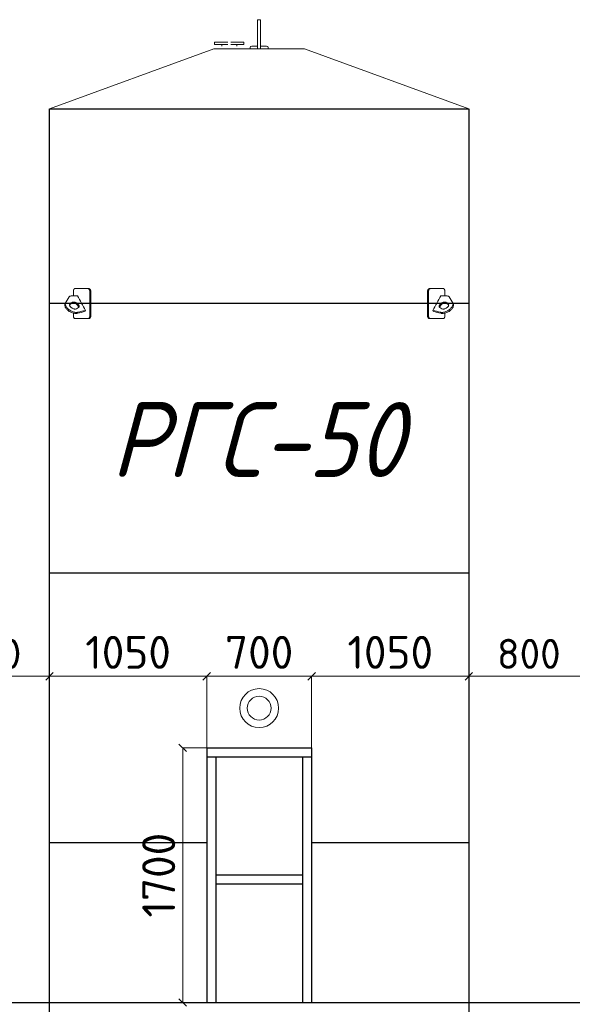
# Model space of a CAD drawing. Header units: millimetres. Extents: x -34827 to 118056, y 11959 to 116489.
# Tile 99 of 105: x 77611 to 81299, y 94145 to 100717. Entities that reach past the tile are written whole.
import ezdxf

# ---------------------------------------------------------------- set-up
doc = ezdxf.new("R2010")
doc.units = ezdxf.units.MM
doc.layers.add('SV-DIM-MECH', color=7, linetype='Continuous')
doc.layers.add('Резервуар', color=7, linetype='Continuous')
doc.layers.add('Размеры', color=7, linetype='Continuous', lineweight=15)
doc.styles.get("Standard").update_dxf_attribs({"font": 'isocpeur.ttf'})
doc.styles.add('СПДС B', font='isocpeur.ttf', dxfattribs={"width": 0.9, "oblique": 15, "height": 50})
doc.dimstyles.new('Размер 1000', dxfattribs={"dimtxt": 300, "dimasz": 50, "dimexe": 0.18, "dimexo": 0.0625, "dimgap": 50, "dimtad": 1, "dimdec": 0, "dimrnd": 1, "dimzin": 0, "dimdsep": 46, "dimtxsty": 'Standard', "dimblk": 'OBLIQUE', "dimcen": -0.09, "dimclrd": 5, "dimclre": 5, "dimclrt": 5, "dimadec": 0, "dimazin": 0, "dimtfac": 1, "dimtdec": 0, "dimtofl": 0, "dimtmove": 0, "dimatfit": 3, "dimldrblk": 'OBLIQUE', "dimfxl": 1, "dimtolj": 1, "dimtzin": 0, "dimlwd": 13, "dimlwe": 13, "dimarcsym": 0})

# ---------------------------------------------------------------- blocks, each defined once
blk = doc.blocks.new('_Oblique')
at = {"color": 0, "linetype": 'ByBlock', "lineweight": -2}
blk.add_line((-0.5, -0.5), (0.5, 0.5), dxfattribs=at)
blk = doc.blocks.new('*D132')
at = {"layer": 'Defpoints', "color": 0, "transparency": 16777216}
for p in [(78698.7, 95857), (78859.2, 95857), (78859.2, 94157)]:
    blk.add_point(p, dxfattribs=at)
at = {"layer": 'Размеры', "color": 5, "lineweight": 13, "transparency": 16777216}
for p, q in [((78859.1, 95857), (78698.5, 95857)), ((78698.7, 94157), (78698.7, 95857)), ((78859.1, 94157), (78698.5, 94157))]:
    blk.add_line(p, q, dxfattribs=at)
at = {"layer": 'Размеры', "color": 5, "lineweight": 13, "transparency": 16777216, "xscale": 50, "yscale": 50, "zscale": 50}
for p, rotation in [((78698.7, 95857), 90), ((78698.7, 94157), 270)]:
    blk.add_blockref('_Oblique', p, dxfattribs=dict(at, rotation=rotation))
at = {"layer": 'Размеры', "color": 5, "transparency": 16777216, "insert": (78538.7, 95007), "char_height": 220, "attachment_point": 5, "rotation": 90}
blk.add_mtext('\\A1;1700', dxfattribs=at)
blk = doc.blocks.new('*D133')
at = {"layer": 'Defpoints', "color": 0, "transparency": 16777216}
for p in [(79559.2, 96334.3), (78859.2, 95857), (79559.2, 95857)]:
    blk.add_point(p, dxfattribs=at)
at = {"layer": 'Размеры', "color": 5, "lineweight": 13, "transparency": 16777216}
for p, q in [((78859.2, 95857.1), (78859.2, 96334.4)), ((78859.2, 96334.3), (79559.2, 96334.3)), ((79559.2, 95857.1), (79559.2, 96334.4))]:
    blk.add_line(p, q, dxfattribs=at)
at = {"layer": 'Размеры', "color": 5, "lineweight": 13, "transparency": 16777216, "xscale": 50, "yscale": 50, "zscale": 50, "rotation": 180}
blk.add_blockref('_Oblique', (78859.2, 96334.3), dxfattribs=at)
at = {"layer": 'Размеры', "color": 5, "lineweight": 13, "transparency": 16777216, "xscale": 50, "yscale": 50, "zscale": 50}
blk.add_blockref('_Oblique', (79559.2, 96334.3), dxfattribs=at)
at = {"layer": 'Размеры', "color": 5, "transparency": 16777216, "insert": (79209.2, 96494.3), "char_height": 220, "attachment_point": 5}
blk.add_mtext('\\A1;700', dxfattribs=at)
blk = doc.blocks.new('*D134')
at = {"layer": 'Defpoints', "color": 0, "transparency": 16777216}
for p in [(77809.2, 96334.3), (77009.2, 96122), (77809.2, 96122)]:
    blk.add_point(p, dxfattribs=at)
at = {"layer": 'SV-DIM-MECH', "color": 5, "lineweight": 13, "transparency": 16777216}
for p, q in [((77009.2, 96122.1), (77009.2, 96334.4)), ((77009.2, 96334.3), (77809.2, 96334.3)), ((77809.2, 96122.1), (77809.2, 96334.4))]:
    blk.add_line(p, q, dxfattribs=at)
at = {"layer": 'SV-DIM-MECH', "color": 5, "lineweight": 13, "transparency": 16777216, "xscale": 50, "yscale": 50, "zscale": 50, "rotation": 180}
blk.add_blockref('_Oblique', (77009.2, 96334.3), dxfattribs=at)
at = {"layer": 'SV-DIM-MECH', "color": 5, "lineweight": 13, "transparency": 16777216, "xscale": 50, "yscale": 50, "zscale": 50}
blk.add_blockref('_Oblique', (77809.2, 96334.3), dxfattribs=at)
at = {"layer": 'SV-DIM-MECH', "color": 5, "transparency": 16777216, "insert": (77409.2, 96484.3), "char_height": 200, "attachment_point": 5}
blk.add_mtext('\\A1;800', dxfattribs=at)
blk = doc.blocks.new('*D139')
at = {"layer": 'Defpoints', "color": 0, "transparency": 16777216}
for p in [(81409.2, 96334.3), (80609.2, 96122), (81409.2, 96122)]:
    blk.add_point(p, dxfattribs=at)
at = {"layer": 'SV-DIM-MECH', "color": 5, "lineweight": 13, "transparency": 16777216}
for p, q in [((80609.2, 96122.1), (80609.2, 96334.4)), ((80609.2, 96334.3), (81409.2, 96334.3)), ((81409.2, 96122.1), (81409.2, 96334.4))]:
    blk.add_line(p, q, dxfattribs=at)
at = {"layer": 'SV-DIM-MECH', "color": 5, "lineweight": 13, "transparency": 16777216, "xscale": 50, "yscale": 50, "zscale": 50, "rotation": 180}
blk.add_blockref('_Oblique', (80609.2, 96334.3), dxfattribs=at)
at = {"layer": 'SV-DIM-MECH', "color": 5, "lineweight": 13, "transparency": 16777216, "xscale": 50, "yscale": 50, "zscale": 50}
blk.add_blockref('_Oblique', (81409.2, 96334.3), dxfattribs=at)
at = {"layer": 'SV-DIM-MECH', "color": 5, "transparency": 16777216, "insert": (81009.2, 96484.3), "char_height": 200, "attachment_point": 5}
blk.add_mtext('\\A1;800', dxfattribs=at)
blk = doc.blocks.new('*D159')
at = {"layer": 'Defpoints', "color": 0, "transparency": 16777216}
for p in [(78859.2, 96334.3), (78859.2, 96122), (77809.2, 95857)]:
    blk.add_point(p, dxfattribs=at)
at = {"layer": 'Размеры', "color": 5, "lineweight": 13, "transparency": 16777216}
for p, q in [((77809.2, 95857.1), (77809.2, 96334.4)), ((77809.2, 96334.3), (78859.2, 96334.3)), ((78859.2, 96122.1), (78859.2, 96334.4))]:
    blk.add_line(p, q, dxfattribs=at)
at = {"layer": 'Размеры', "color": 5, "lineweight": 13, "transparency": 16777216, "xscale": 50, "yscale": 50, "zscale": 50, "rotation": 180}
blk.add_blockref('_Oblique', (77809.2, 96334.3), dxfattribs=at)
at = {"layer": 'Размеры', "color": 5, "lineweight": 13, "transparency": 16777216, "xscale": 50, "yscale": 50, "zscale": 50}
blk.add_blockref('_Oblique', (78859.2, 96334.3), dxfattribs=at)
at = {"layer": 'Размеры', "color": 5, "transparency": 16777216, "insert": (78334.2, 96494.3), "char_height": 220, "attachment_point": 5}
blk.add_mtext('\\A1;1050', dxfattribs=at)
blk = doc.blocks.new('*D160')
at = {"layer": 'Defpoints', "color": 0, "transparency": 16777216}
for p in [(80609.2, 96334.3), (80609.2, 96122), (79559.2, 95857)]:
    blk.add_point(p, dxfattribs=at)
at = {"layer": 'Размеры', "color": 5, "lineweight": 13, "transparency": 16777216}
for p, q in [((79559.2, 95857.1), (79559.2, 96334.4)), ((79559.2, 96334.3), (80609.2, 96334.3)), ((80609.2, 96122.1), (80609.2, 96334.4))]:
    blk.add_line(p, q, dxfattribs=at)
at = {"layer": 'Размеры', "color": 5, "lineweight": 13, "transparency": 16777216, "xscale": 50, "yscale": 50, "zscale": 50, "rotation": 180}
blk.add_blockref('_Oblique', (79559.2, 96334.3), dxfattribs=at)
at = {"layer": 'Размеры', "color": 5, "lineweight": 13, "transparency": 16777216, "xscale": 50, "yscale": 50, "zscale": 50}
blk.add_blockref('_Oblique', (80609.2, 96334.3), dxfattribs=at)
at = {"layer": 'Размеры', "color": 5, "transparency": 16777216, "insert": (80084.2, 96494.3), "char_height": 220, "attachment_point": 5}
blk.add_mtext('\\A1;1050', dxfattribs=at)

msp = doc.modelspace()

# ---------------------------------------------------------------- linework, layer by layer
at = {"layer": 'Размеры', "lineweight": 30}
for p, q in [((78859.1744, 95857.0324), (79559.1744, 95857.0324)), ((78859.1744, 95857.0324), (78859.1744, 94157.0324)), ((79559.1744, 95857.0324), (79559.1744, 94157.0324)), ((78859.1744, 95797.0324), (79559.1744, 95797.0324)), ((78919.1744, 95797.0324), (78919.1744, 94157.0324)), ((79499.1744, 95797.0324), (79499.1744, 94157.0324)), ((79499.1744, 95007.0324), (78919.1744, 95007.0324)), ((79499.1744, 94947.0324), (78919.1744, 94947.0324))]:
    msp.add_line(p, q, dxfattribs=at)
msp.add_lwpolyline([(69509.1744, 94105.0324), (69509.1744, 94157.0324), (85309.1744, 94157.0324)], dxfattribs=at)
at = {"layer": 'Размеры', "color": 6}
for radius in [130, 79.5]:
    msp.add_circle((79209.1744, 96122.0324), radius, dxfattribs=at)
at = {"layer": 'Резервуар', "color": 6, "lineweight": 20}
for p, q in [((78959.1744, 100541.0324), (78959.1744, 100551.0324)), ((79059.1744, 100541.0324), (79059.1744, 100551.0324))]:
    msp.add_line(p, q, dxfattribs=at)
at = {"layer": 'Резервуар', "color": 6}
for p, q in [((80609.1744, 98822.0324), (77809.1744, 98822.0324)), ((80609.1744, 97022.0324), (77809.1744, 97022.0324)), ((78859.1744, 95222.0324), (77809.1744, 95222.0324)), ((80609.1744, 95222.0324), (79559.1744, 95222.0324))]:
    msp.add_line(p, q, dxfattribs=at)
at = {"layer": 'Резервуар', "color": 6, "lineweight": 20}
for points in [[(79199.1744, 100522.0324), (79199.1744, 100717.0324), (79219.1744, 100717.0324), (79219.1744, 100522.0324)], [(78999.1744, 100567.0324), (78911.1744, 100567.0324), (78911.1744, 100551.0324), (78999.1744, 100551.0324)], [(79019.1744, 100567.0324), (79107.1744, 100567.0324), (79107.1744, 100551.0324), (79019.1744, 100551.0324)], [(77809.1744, 100122.0324), (78905.5798, 100522.0324), (79512.7691, 100522.0324), (80609.1744, 100122.0324)]]:
    msp.add_lwpolyline(points, dxfattribs=at)
for points in [[(79149.1744, 100522.0324), (79149.1744, 100531.0324, -0.414213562), (79159.1744, 100541.0324), (79199.1744, 100541.0324)], [(79219.1744, 100541.0324), (79259.1744, 100541.0324, -0.414213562), (79269.1744, 100531.0324), (79269.1744, 100522.0324)]]:
    msp.add_lwpolyline(points, format="xyb", dxfattribs=at)
at = {"layer": 'Резервуар', "color": 6}
msp.add_lwpolyline([(77809.1744, 92122.0324), (77809.1744, 100122.0324), (80609.1744, 100122.0324), (80609.1744, 92122.0324)], close=True, dxfattribs=at)
at = {"layer": 'Резервуар', "color": 6, "lineweight": 20}
for points, knots in [([(77969.3295, 98874.4632), (77969.3295, 98883.653), (77969.3295, 98892.8427), (77969.3295, 98902.0324), (77969.3295, 98902.9763), (77969.3851, 98904.5877), (77969.5856, 98906.7095), (77969.85, 98908.5778), (77970.2175, 98910.4729), (77970.6871, 98912.2758), (77971.2025, 98913.8559), (77971.7123, 98915.1603), (77972.2714, 98916.3663), (77972.853, 98917.4328), (77973.5485, 98918.5153), (77974.2525, 98919.4118), (77975.1351, 98920.327), (77975.8766, 98920.9193), (77976.6271, 98921.3692), (77977.0285, 98921.5619), (77977.4578, 98921.7331), (77977.846, 98921.8594), (77978.399, 98921.9804), (77978.8399, 98922.0268), (77979.1216, 98922.0324), (77979.188, 98922.0324), (78008.3965, 98922.0324), (78037.605, 98922.0324), (78066.8135, 98922.0324)], [0, 0, 0, 0, 1, 1, 1, 1.090129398, 1.153904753, 1.206147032, 1.27577862, 1.348381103, 1.400985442, 1.457045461, 1.507643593, 1.559393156, 1.609163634, 1.677663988, 1.720267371, 1.800935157, 1.83142901, 1.870864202, 1.880287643, 1.915806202, 1.946869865, 1.987516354, 2, 2, 2, 3, 3, 3, 3]), ([(78078.8064, 98902.0324), (78078.8064, 98848.6991), (78078.8064, 98795.3658), (78078.8064, 98742.0324), (78078.8064, 98741.1934), (78078.7449, 98739.5819), (78078.5057, 98737.456), (78078.2012, 98735.7232), (78077.83, 98734.0921), (78077.3437, 98732.4245), (78076.7249, 98730.7602), (78076.0765, 98729.3314), (78075.4054, 98728.0868), (78074.6996, 98726.973), (78073.9057, 98725.9066), (78073.0277, 98724.9224), (78072.1609, 98724.1319), (78071.3146, 98723.4942), (78070.6023, 98723.0558), (78069.8784, 98722.6957), (78069.3957, 98722.503), (78068.8804, 98722.3318), (78068.4152, 98722.2055), (78067.7932, 98722.0917), (78067.2679, 98722.041), (78066.9329, 98722.0324), (78066.8135, 98722.0324), (78068.9364, 98722.0324), (78071.0594, 98722.0324), (78073.1823, 98722.0324), (78073.6183, 98722.0324), (78074.4279, 98722.1075), (78075.6075, 98722.4213), (78076.6444, 98722.8693), (78077.5882, 98723.4273), (78078.4317, 98724.0517), (78079.1325, 98724.6805), (78079.8071, 98725.3772), (78080.5359, 98726.236), (78081.4598, 98727.5404), (78082.3599, 98729.1329), (78083.0859, 98730.7481), (78083.6454, 98732.2513), (78084.1009, 98733.7343), (78084.5321, 98735.5021), (78084.8139, 98737.092), (78085.0533, 98739.0094), (78085.1574, 98740.5295), (78085.1745, 98741.7166), (78085.1745, 98742.0324), (78085.1745, 98795.3658), (78085.1745, 98848.6991), (78085.1745, 98902.0324), (78085.1745, 98902.8715), (78085.113, 98904.483), (78084.8738, 98906.6089), (78084.5693, 98908.3417), (78084.1981, 98909.9728), (78083.7118, 98911.6404), (78083.093, 98913.3047), (78082.4446, 98914.7335), (78081.7735, 98915.9781), (78081.0677, 98917.0919), (78080.2739, 98918.1583), (78079.396, 98919.1425), (78078.5292, 98919.933), (78077.6829, 98920.5707), (78076.9707, 98921.0091), (78076.2468, 98921.3692), (78075.7642, 98921.5619), (78075.249, 98921.7331), (78074.7838, 98921.8594), (78074.1618, 98921.9732), (78073.6365, 98922.0239), (78073.3016, 98922.0324), (78073.1823, 98922.0324), (78071.0594, 98922.0324), (78068.9364, 98922.0324), (78066.8135, 98922.0324), (78067.2496, 98922.0324), (78068.0593, 98921.9574), (78069.239, 98921.6436), (78070.276, 98921.1956), (78071.2198, 98920.6376), (78072.0633, 98920.0132), (78072.7643, 98919.3844), (78073.4389, 98918.6877), (78074.1677, 98917.8289), (78075.0916, 98916.5245), (78075.9917, 98914.932), (78076.7178, 98913.3168), (78077.2772, 98911.8136), (78077.7328, 98910.3306), (78078.164, 98908.5628), (78078.4458, 98906.9728), (78078.6852, 98905.0555), (78078.7893, 98903.5354), (78078.8064, 98902.3483), (78078.8064, 98902.0324)], [0, 0, 0, 0, 1, 1, 1, 1.080128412, 1.153904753, 1.206147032, 1.252313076, 1.32023682, 1.382728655, 1.438760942, 1.490849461, 1.54211593, 1.593097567, 1.652841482, 1.71027634, 1.750312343, 1.800935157, 1.83142901, 1.870864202, 1.880287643, 1.915806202, 1.946869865, 1.981143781, 2, 2, 2, 3, 3, 3, 3.070109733, 3.130030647, 3.19123557, 3.241266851, 3.28981091, 3.33831552, 3.367962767, 3.416097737, 3.48018008, 3.560174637, 3.62422589, 3.672298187, 3.728683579, 3.782936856, 3.854166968, 3.88661906, 3.969832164, 4, 4, 4, 5, 5, 5, 5.080128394, 5.153904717, 5.206146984, 5.252313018, 5.320236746, 5.382728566, 5.438760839, 5.490849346, 5.542115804, 5.593097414, 5.652841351, 5.710276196, 5.750312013, 5.800934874, 5.831428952, 5.870863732, 5.880286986, 5.915805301, 5.946869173, 5.981143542, 6, 6, 6, 7, 7, 7, 7.070109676, 7.130029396, 7.191234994, 7.241266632, 7.289810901, 7.338315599, 7.367962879, 7.416097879, 7.480180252, 7.560174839, 7.624226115, 7.672298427, 7.728683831, 7.78293711, 7.854167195, 7.886619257, 7.969832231, 8, 8, 8, 8]), ([(80339.5425, 98902.0324), (80339.5425, 98848.6991), (80339.5425, 98795.3658), (80339.5425, 98742.0324), (80339.5425, 98741.1934), (80339.604, 98739.5819), (80339.8432, 98737.456), (80340.1477, 98735.7232), (80340.5189, 98734.0921), (80341.0052, 98732.4245), (80341.624, 98730.7602), (80342.2724, 98729.3314), (80342.9435, 98728.0868), (80343.6493, 98726.973), (80344.4432, 98725.9066), (80345.3212, 98724.9224), (80346.188, 98724.1319), (80347.0343, 98723.4942), (80347.7466, 98723.0558), (80348.4705, 98722.6957), (80348.9532, 98722.503), (80349.4685, 98722.3318), (80349.9337, 98722.2055), (80350.5557, 98722.0917), (80351.081, 98722.041), (80351.416, 98722.0324), (80351.5354, 98722.0324), (80349.4125, 98722.0324), (80347.2895, 98722.0324), (80345.1666, 98722.0324), (80344.7306, 98722.0324), (80343.921, 98722.1075), (80342.7414, 98722.4213), (80341.7045, 98722.8693), (80340.7607, 98723.4273), (80339.9172, 98724.0517), (80339.2164, 98724.6805), (80338.5418, 98725.3772), (80337.813, 98726.236), (80336.8891, 98727.5404), (80335.989, 98729.1329), (80335.263, 98730.7481), (80334.7035, 98732.2513), (80334.248, 98733.7343), (80333.8168, 98735.5021), (80333.535, 98737.092), (80333.2956, 98739.0094), (80333.1915, 98740.5295), (80333.1744, 98741.7166), (80333.1744, 98742.0324), (80333.1744, 98795.3658), (80333.1744, 98848.6991), (80333.1744, 98902.0324), (80333.1744, 98902.8715), (80333.2359, 98904.483), (80333.4751, 98906.6089), (80333.7796, 98908.3417), (80334.1508, 98909.9728), (80334.6371, 98911.6404), (80335.2559, 98913.3047), (80335.9043, 98914.7335), (80336.5754, 98915.9781), (80337.2811, 98917.0919), (80338.075, 98918.1583), (80338.9529, 98919.1425), (80339.8197, 98919.933), (80340.666, 98920.5707), (80341.3782, 98921.0091), (80342.1021, 98921.3692), (80342.5847, 98921.5619), (80343.0999, 98921.7331), (80343.5651, 98921.8594), (80344.1871, 98921.9732), (80344.7124, 98922.0239), (80345.0473, 98922.0324), (80345.1666, 98922.0324), (80347.2895, 98922.0324), (80349.4125, 98922.0324), (80351.5354, 98922.0324), (80351.0993, 98922.0324), (80350.2896, 98921.9574), (80349.1099, 98921.6436), (80348.0729, 98921.1956), (80347.1291, 98920.6376), (80346.2856, 98920.0132), (80345.5846, 98919.3844), (80344.91, 98918.6877), (80344.1812, 98917.8289), (80343.2573, 98916.5245), (80342.3572, 98914.932), (80341.6311, 98913.3168), (80341.0717, 98911.8136), (80340.6161, 98910.3306), (80340.1849, 98908.5628), (80339.9031, 98906.9728), (80339.6637, 98905.0555), (80339.5596, 98903.5354), (80339.5425, 98902.3483), (80339.5425, 98902.0324)], [0, 0, 0, 0, 1, 1, 1, 1.080128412, 1.153904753, 1.206147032, 1.252313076, 1.32023682, 1.382728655, 1.438760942, 1.490849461, 1.54211593, 1.593097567, 1.652841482, 1.71027634, 1.750312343, 1.800935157, 1.83142901, 1.870864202, 1.880287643, 1.915806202, 1.946869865, 1.981143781, 2, 2, 2, 3, 3, 3, 3.070109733, 3.130030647, 3.19123557, 3.241266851, 3.28981091, 3.33831552, 3.367962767, 3.416097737, 3.48018008, 3.560174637, 3.62422589, 3.672298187, 3.728683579, 3.782936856, 3.854166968, 3.88661906, 3.969832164, 4, 4, 4, 5, 5, 5, 5.080128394, 5.153904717, 5.206146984, 5.252313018, 5.320236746, 5.382728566, 5.438760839, 5.490849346, 5.542115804, 5.593097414, 5.652841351, 5.710276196, 5.750312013, 5.800934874, 5.831428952, 5.870863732, 5.880286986, 5.915805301, 5.946869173, 5.981143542, 6, 6, 6, 7, 7, 7, 7.070109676, 7.130029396, 7.191234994, 7.241266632, 7.289810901, 7.338315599, 7.367962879, 7.416097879, 7.480180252, 7.560174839, 7.624226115, 7.672298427, 7.728683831, 7.78293711, 7.854167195, 7.886619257, 7.969832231, 8, 8, 8, 8]), ([(80449.0194, 98874.4632), (80449.0194, 98883.653), (80449.0194, 98892.8427), (80449.0194, 98902.0324), (80449.0194, 98902.9763), (80448.9638, 98904.5877), (80448.7633, 98906.7095), (80448.4989, 98908.5778), (80448.1314, 98910.4729), (80447.6618, 98912.2758), (80447.1464, 98913.8559), (80446.6366, 98915.1603), (80446.0775, 98916.3663), (80445.4959, 98917.4328), (80444.8003, 98918.5153), (80444.0964, 98919.4118), (80443.2138, 98920.327), (80442.4723, 98920.9193), (80441.7218, 98921.3692), (80441.3204, 98921.5619), (80440.8911, 98921.7331), (80440.5029, 98921.8594), (80439.9499, 98921.9804), (80439.509, 98922.0268), (80439.2273, 98922.0324), (80439.1609, 98922.0324), (80409.9524, 98922.0324), (80380.7439, 98922.0324), (80351.5354, 98922.0324)], [0, 0, 0, 0, 1, 1, 1, 1.090129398, 1.153904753, 1.206147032, 1.27577862, 1.348381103, 1.400985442, 1.457045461, 1.507643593, 1.559393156, 1.609163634, 1.677663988, 1.720267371, 1.800935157, 1.83142901, 1.870864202, 1.880287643, 1.915806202, 1.946869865, 1.987516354, 2, 2, 2, 3, 3, 3, 3]), ([(78049.8005, 98776.6728), (78048.5103, 98774.3157), (78047.2201, 98771.9587), (78045.9299, 98769.6017), (78029.6307, 98765.5672), (78013.3315, 98761.5327), (77997.0323, 98757.4983), (77995.8373, 98757.2394), (77991.8305, 98756.3714), (77984.3861, 98756.0088), (77974.4906, 98756.9982), (77963.6895, 98759.6927), (77952.5991, 98764.0789), (77942.0166, 98769.9179), (77932.6551, 98776.7362), (77924.9205, 98784.0408), (77918.9277, 98791.4626), (77914.6517, 98798.7589), (77912.008, 98805.7816), (77910.9846, 98812.3921), (77911.398, 98818.5708), (77912.982, 98822.1511), (77913.7531, 98823.8943), (77922.8558, 98838.0655), (77931.9584, 98852.2367), (77941.061, 98866.4079), (77942.3494, 98867.9049), (77944.6979, 98870.6338), (77951.2611, 98873.799), (77956.4641, 98874.1923), (77960.0481, 98874.4632), (77972.1226, 98874.4632), (77984.1971, 98874.4632), (77996.2715, 98874.4632), (78014.1145, 98841.8664), (78031.9575, 98809.2696), (78049.8005, 98776.6728), (78033.5013, 98772.6383), (78017.2021, 98768.6038), (78000.9028, 98764.5693), (77999.7079, 98764.3105), (77995.7011, 98763.4425), (77988.2567, 98763.0799), (77978.3612, 98764.0692), (77967.5601, 98766.7638), (77956.4697, 98771.1499), (77945.8872, 98776.9889), (77936.5257, 98783.8072), (77928.7911, 98791.1119), (77922.7983, 98798.5337), (77918.5223, 98805.8299), (77915.8786, 98812.8527), (77914.8551, 98819.4632), (77915.1946, 98824.5358), (77916.0691, 98827.1886), (77916.3529, 98827.9417)], [0, 0, 0, 0, 1, 1, 1, 2, 2, 2, 2.036658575, 2.122919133, 2.22207377, 2.334181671, 2.455718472, 2.578885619, 2.695792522, 2.802239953, 2.897153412, 2.980999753, 3.054971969, 3.12077204, 3.180650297, 3.237462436, 3.237462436, 3.237462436, 4.237462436, 4.237462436, 4.237462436, 4.296097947, 4.344350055, 4.451166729, 4.451166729, 4.451166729, 5.451166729, 5.451166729, 5.451166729, 6.451166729, 6.451166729, 6.451166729, 7.451166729, 7.451166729, 7.451166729, 7.487825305, 7.574085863, 7.6732405, 7.7853484, 7.906885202, 8.030052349, 8.146959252, 8.253406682, 8.348320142, 8.432166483, 8.506138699, 8.571938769, 8.631817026, 8.65596226, 8.65596226, 8.65596226, 8.65596226]), ([(80368.5484, 98776.6728), (80369.8386, 98774.3157), (80371.1288, 98771.9587), (80372.419, 98769.6017), (80388.7182, 98765.5672), (80405.0174, 98761.5327), (80421.3166, 98757.4983), (80422.5116, 98757.2394), (80426.5184, 98756.3714), (80433.9628, 98756.0088), (80443.8583, 98756.9982), (80454.6593, 98759.6927), (80465.7498, 98764.0789), (80476.3323, 98769.9179), (80485.6938, 98776.7362), (80493.4284, 98784.0408), (80499.4212, 98791.4626), (80503.6972, 98798.7589), (80506.3409, 98805.7816), (80507.3643, 98812.3921), (80506.9509, 98818.5708), (80505.3669, 98822.1511), (80504.5958, 98823.8943), (80495.4931, 98838.0655), (80486.3905, 98852.2367), (80477.2879, 98866.4079), (80475.9995, 98867.9049), (80473.651, 98870.6338), (80467.0878, 98873.799), (80461.8848, 98874.1923), (80458.3008, 98874.4632), (80446.2263, 98874.4632), (80434.1518, 98874.4632), (80422.0773, 98874.4632), (80404.2344, 98841.8664), (80386.3914, 98809.2696), (80368.5484, 98776.6728), (80384.8476, 98772.6383), (80401.1468, 98768.6038), (80417.446, 98764.5693), (80418.641, 98764.3105), (80422.6478, 98763.4425), (80430.0922, 98763.0799), (80439.9877, 98764.0692), (80450.7888, 98766.7638), (80461.8792, 98771.1499), (80472.4617, 98776.9889), (80481.8232, 98783.8072), (80489.5578, 98791.1119), (80495.5506, 98798.5337), (80499.8266, 98805.8299), (80502.4703, 98812.8527), (80503.4937, 98819.4632), (80503.1543, 98824.5358), (80502.2797, 98827.1886), (80501.996, 98827.9417)], [0, 0, 0, 0, 1, 1, 1, 2, 2, 2, 2.036658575, 2.122919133, 2.22207377, 2.334181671, 2.455718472, 2.578885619, 2.695792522, 2.802239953, 2.897153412, 2.980999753, 3.054971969, 3.12077204, 3.180650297, 3.237462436, 3.237462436, 3.237462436, 4.237462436, 4.237462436, 4.237462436, 4.296097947, 4.344350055, 4.451166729, 4.451166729, 4.451166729, 5.451166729, 5.451166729, 5.451166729, 6.451166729, 6.451166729, 6.451166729, 7.451166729, 7.451166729, 7.451166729, 7.487825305, 7.574085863, 7.6732405, 7.7853484, 7.906885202, 8.030052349, 8.146959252, 8.253406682, 8.348320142, 8.432166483, 8.506138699, 8.571938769, 8.631817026, 8.65596226, 8.65596226, 8.65596226, 8.65596226]), ([(78002.4557, 98795.291), (78003.5536, 98796.1614), (78006.0045, 98798.1045), (78007.5718, 98802.6863), (78007.1395, 98807.6353), (78005.1699, 98812.5847), (78001.5848, 98817.7128), (77996.3412, 98822.7708), (77989.6145, 98827.2765), (77982.0445, 98830.6007), (77974.5389, 98832.3539), (77967.9938, 98832.4178), (77963.3638, 98831.383), (77961.2112, 98830.157), (77960.5636, 98829.7882), (77956.7196, 98827.3125), (77952.8755, 98824.8369), (77949.0315, 98822.3612), (77947.9335, 98821.4908), (77945.4826, 98819.5478), (77943.9153, 98814.9659), (77944.3476, 98810.017), (77946.3172, 98805.0675), (77949.9022, 98799.9397), (77955.1464, 98794.8803), (77961.8704, 98790.3809), (77969.4506, 98787.0326), (77976.8978, 98785.3633), (77984.2816, 98785.0341), (77988.6072, 98786.8772), (77990.9235, 98787.8641), (77994.7675, 98790.3397), (77998.6116, 98792.8154), (78002.4557, 98795.291)], [0, 0, 0, 0, 0.041440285, 0.092509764, 0.136737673, 0.188598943, 0.250358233, 0.323169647, 0.405938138, 0.491962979, 0.569936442, 0.635369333, 0.68721333, 0.709517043, 0.709517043, 0.709517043, 1.709517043, 1.709517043, 1.709517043, 1.750957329, 1.802026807, 1.846254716, 1.898115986, 1.959875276, 2.03268669, 2.115455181, 2.201480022, 2.279453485, 2.344107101, 2.41863584, 2.41863584, 2.41863584, 3.41863584, 3.41863584, 3.41863584, 3.41863584]), ([(78003.4069, 98796.0563), (78003.5386, 98797.4718), (78003.2431, 98800.6291), (78001.2993, 98805.5137), (77997.7142, 98810.6417), (77992.4706, 98815.6997), (77985.7439, 98820.2054), (77978.1739, 98823.5296), (77970.6683, 98825.2829), (77964.1232, 98825.3467), (77959.4932, 98824.3119), (77957.3406, 98823.0859), (77956.6931, 98822.7171), (77952.849, 98820.2415), (77949.0049, 98817.7658), (77945.1609, 98815.2902), (77944.8468, 98815.066), (77944.5328, 98814.8418), (77944.2188, 98814.6177)], [0, 0, 0, 0, 0.042158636, 0.094019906, 0.155779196, 0.22859061, 0.311359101, 0.397383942, 0.475357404, 0.540790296, 0.592634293, 0.614938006, 0.614938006, 0.614938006, 1.614938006, 1.614938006, 1.614938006, 2.614938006, 2.614938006, 2.614938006, 2.614938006]), ([(80415.8932, 98795.291), (80414.7953, 98796.1614), (80412.3444, 98798.1045), (80410.7771, 98802.6863), (80411.2094, 98807.6353), (80413.179, 98812.5847), (80416.7641, 98817.7128), (80422.0077, 98822.7708), (80428.7344, 98827.2765), (80436.3044, 98830.6007), (80443.81, 98832.3539), (80450.3551, 98832.4178), (80454.9851, 98831.383), (80457.1377, 98830.157), (80457.7853, 98829.7882), (80461.6293, 98827.3125), (80465.4734, 98824.8369), (80469.3174, 98822.3612), (80470.4153, 98821.4908), (80472.8663, 98819.5478), (80474.4336, 98814.9659), (80474.0013, 98810.017), (80472.0317, 98805.0675), (80468.4467, 98799.9397), (80463.2025, 98794.8803), (80456.4784, 98790.3809), (80448.8983, 98787.0326), (80441.451, 98785.3633), (80434.0673, 98785.0341), (80429.7417, 98786.8772), (80427.4254, 98787.8641), (80423.5814, 98790.3397), (80419.7373, 98792.8154), (80415.8932, 98795.291)], [0, 0, 0, 0, 0.041440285, 0.092509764, 0.136737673, 0.188598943, 0.250358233, 0.323169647, 0.405938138, 0.491962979, 0.569936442, 0.635369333, 0.68721333, 0.709517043, 0.709517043, 0.709517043, 1.709517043, 1.709517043, 1.709517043, 1.750957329, 1.802026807, 1.846254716, 1.898115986, 1.959875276, 2.03268669, 2.115455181, 2.201480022, 2.279453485, 2.344107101, 2.41863584, 2.41863584, 2.41863584, 3.41863584, 3.41863584, 3.41863584, 3.41863584]), ([(80414.942, 98796.0563), (80414.8103, 98797.4718), (80415.1058, 98800.6291), (80417.0496, 98805.5137), (80420.6346, 98810.6417), (80425.8783, 98815.6997), (80432.605, 98820.2054), (80440.175, 98823.5296), (80447.6806, 98825.2829), (80454.2257, 98825.3467), (80458.8557, 98824.3119), (80461.0083, 98823.0859), (80461.6558, 98822.7171), (80465.4999, 98820.2415), (80469.344, 98817.7658), (80473.188, 98815.2902), (80473.5021, 98815.066), (80473.8161, 98814.8418), (80474.1301, 98814.6177)], [0, 0, 0, 0, 0.042158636, 0.094019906, 0.155779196, 0.22859061, 0.311359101, 0.397383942, 0.475357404, 0.540790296, 0.592634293, 0.614938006, 0.614938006, 0.614938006, 1.614938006, 1.614938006, 1.614938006, 2.614938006, 2.614938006, 2.614938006, 2.614938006]), ([(78066.8135, 98722.0324), (78037.605, 98722.0324), (78008.3965, 98722.0324), (77979.188, 98722.0324), (77978.8216, 98722.0324), (77978.1429, 98722.1075), (77977.1585, 98722.4213), (77976.2966, 98722.8693), (77975.5151, 98723.4272), (77974.8188, 98724.0517), (77974.242, 98724.6805), (77973.6881, 98725.3772), (77973.091, 98726.236), (77972.3365, 98727.5404), (77971.6041, 98729.1329), (77971.0152, 98730.7481), (77970.5624, 98732.2513), (77970.1944, 98733.7343), (77969.8465, 98735.5021), (77969.6196, 98737.0921), (77969.4191, 98739.0874), (77969.3397, 98740.6092), (77969.3295, 98741.7963), (77969.3295, 98742.0324), (77969.3295, 98747.4732), (77969.3295, 98752.9139), (77969.3295, 98758.3546)], [0, 0, 0, 0, 1, 1, 1, 1.070109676, 1.130029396, 1.191234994, 1.241266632, 1.289810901, 1.338315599, 1.367962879, 1.416097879, 1.480180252, 1.560174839, 1.624226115, 1.672298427, 1.728683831, 1.78293711, 1.854167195, 1.886619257, 1.977442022, 2, 2, 2, 3, 3, 3, 3]), ([(80351.5354, 98722.0324), (80380.7439, 98722.0324), (80409.9524, 98722.0324), (80439.1609, 98722.0324), (80439.5273, 98722.0324), (80440.206, 98722.1075), (80441.1904, 98722.4213), (80442.0523, 98722.8693), (80442.8338, 98723.4272), (80443.5301, 98724.0517), (80444.1069, 98724.6805), (80444.6608, 98725.3772), (80445.2579, 98726.236), (80446.0124, 98727.5404), (80446.7448, 98729.1329), (80447.3337, 98730.7481), (80447.7865, 98732.2513), (80448.1545, 98733.7343), (80448.5023, 98735.5021), (80448.7293, 98737.0921), (80448.9298, 98739.0874), (80449.0092, 98740.6092), (80449.0194, 98741.7963), (80449.0194, 98742.0324), (80449.0194, 98747.4732), (80449.0194, 98752.9139), (80449.0194, 98758.3546)], [0, 0, 0, 0, 1, 1, 1, 1.070109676, 1.130029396, 1.191234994, 1.241266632, 1.289810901, 1.338315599, 1.367962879, 1.416097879, 1.480180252, 1.560174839, 1.624226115, 1.672298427, 1.728683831, 1.78293711, 1.854167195, 1.886619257, 1.977442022, 2, 2, 2, 3, 3, 3, 3])]:
    msp.add_open_spline(points, degree=3, knots=knots, dxfattribs=at)

# ---------------------------------------------------------------- texts
at = {"layer": 'Резервуар', "color": 6, "insert": (78218.7085, 98164.7113), "char_height": 500, "attachment_point": 1, "style": 'СПДС B'}
msp.add_mtext_dynamic_manual_height_columns('\\pxql;РГС-50', width=839.639194, gutter_width=1250, heights=[0], dxfattribs=at)

# ---------------------------------------------------------------- dimensions: what is measured, and where the dimension line sits
at = {"layer": 'SV-DIM-MECH'}
for base, p1, p2, picture, middle in [((77809.1744, 96334.252), (77009.1744, 96122.0324), (77809.1744, 96122.0324), '*D134', (77409.1744, 96484.252)), ((81409.1744, 96334.252), (80609.1744, 96122.0324), (81409.1744, 96122.0324), '*D139', (81009.1744, 96484.252))]:
    dim = msp.add_linear_dim(base=base, p1=p1, p2=p2, dimstyle='Размер 1000', override={"dimtxt": 200}, dxfattribs=at)
    dim.commit()
    dim.dimension.update_dxf_attribs({"geometry": picture, "text_midpoint": middle})
at = {"layer": 'Размеры'}
for base, p1, p2, picture, middle in [((78859.1744, 96334.252), (77809.2369, 95857.0324), (78859.1744, 96122.0324), '*D159', (78334.2057, 96494.252)), ((79559.1744, 96334.252), (78859.1744, 95857.0324), (79559.1744, 95857.0324), '*D133', (79209.1744, 96494.252)), ((80609.1744, 96334.252), (79559.2369, 95857.0324), (80609.1744, 96122.0324), '*D160', (80084.2057, 96494.252))]:
    dim = msp.add_linear_dim(base=base, p1=p1, p2=p2, dimstyle='Размер 1000', override={"dimtxt": 220}, dxfattribs=at)
    dim.commit()
    dim.dimension.update_dxf_attribs({"geometry": picture, "text_midpoint": middle})
dim = msp.add_linear_dim(base=(78698.6578, 95857.0324), p1=(78859.1744, 94157.0324), p2=(78859.1744, 95857.0324), angle=90, dimstyle='Размер 1000', override={"dimtxt": 220}, dxfattribs=at)
dim.commit()
dim.dimension.update_dxf_attribs({"geometry": '*D132', "text_midpoint": (78538.6578, 95007.0324)})

doc.saveas('drawing.dxf')
